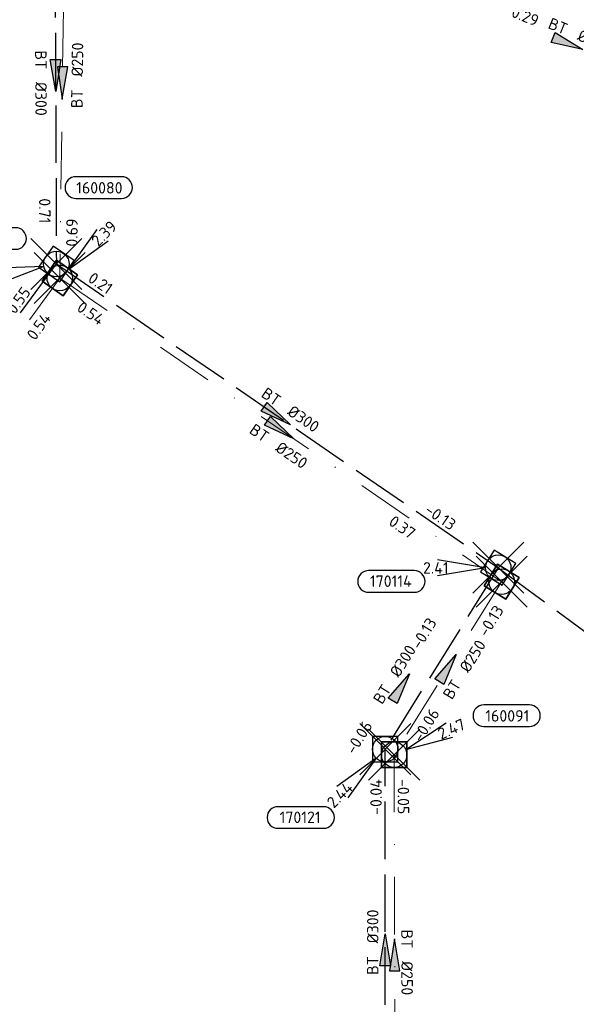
# Model space of a CAD drawing. Header units: metres. Extents: x 153343 to 157271, y 461673 to 467005.
# Tile 123 of 191: x 153927 to 153992, y 466144 to 466259. Entities that reach past the tile are written whole.
import ezdxf
from ezdxf.enums import TextEntityAlignment as Align

# ---------------------------------------------------------------- set-up
doc = ezdxf.new("R2010")
doc.units = ezdxf.units.M
doc.header["$LTSCALE"] = 0.75
doc.header["$PDMODE"] = 3
doc.header["$PDSIZE"] = 3
doc.linetypes.add('RI-HWA_BETON', pattern=[11.4, 9, -2.4])
doc.linetypes.add('RI-VWA_BETON', pattern=[19, 9, -5, 0, -5])
doc.layers.get('0').update_dxf_attribs({"lineweight": 25})
doc.layers.get('defpoints').update_dxf_attribs({"lineweight": 25})
for name, color, linetype in [('B-OI-RI-HWA_PUTNUMMER-S @ 0.75', 151, 'Continuous'), ('B-OI-RI-HWA_TRANSPORTLEIDING_BETON_300-G', 151, 'RI-HWA_BETON'), ('B-OI-RI-VWA_PUTNUMMER-S @ 0.75', 33, 'Continuous')]:
    doc.layers.add(name, color=color, linetype=linetype)
for name, color, linetype, lineweight in [('B-OI-RI-HWA_RIOOLPUT_INSPECTIEPUT-S', 151, 'Continuous', 25), ('B-OI-RI-HWA_STROOMRICHTING-S @ 0.75', 151, 'Continuous', 25), ('B-OI-RI-VWA_RIOOLPUT_INSPECTIEPUT_BETON-S', 33, 'Continuous', 25), ('B-OI-RI-VWA_STROOMRICHTING-S @ 0.75', 33, 'Continuous', 25), ('B-OI-RI-VWA_TRANSPORTLEIDING_BETON_250-G', 33, 'RI-VWA_BETON', 18)]:
    doc.layers.add(name, color=color, linetype=linetype, lineweight=lineweight)
doc.layers.add('inspectieput', color=7, linetype='Continuous', plot=False)
doc.styles.add('NLCS-ISO', font='isocpeur.ttf')

# ---------------------------------------------------------------- blocks, each defined once
blk = doc.blocks.new('*U59')
at = {"ltscale": 0.1}
blk.add_hatch(color=256, dxfattribs=at).paths.add_polyline_path([(2.5, 0), (-2.5, -0.83), (-2.5, 0.83)])
at = {"ltscale": 0.1, "flags": 128}
blk.add_lwpolyline([(2.5, 0), (-2.5, -0.83), (-2.5, 0.83)], close=True, dxfattribs=at)
at = {"ltscale": 0.1, "style": 'NLCS-ISO'}
for tag, p in [('BOBL', (-22.07, 0)), ('MAT', (-1, 0.5))]:
    blk.add_attdef(tag, text='', height=1.8, dxfattribs=at).set_placement(p, align=Align.BOTTOM_RIGHT)
for tag, p in [('DIA', (1, 0.5)), ('BOBR', (21.12, -0.01))]:
    blk.add_attdef(tag, text='', height=1.8, dxfattribs=at).set_placement(p, align=Align.BOTTOM_LEFT)
at = {"layer": 'defpoints', "ltscale": 0.1, "style": 'NLCS-ISO', "flags": 1}
blk.add_attdef('JVA', text='', height=1.8, dxfattribs=at).set_placement((0, -1), align=Align.TOP_CENTER)
blk = doc.blocks.new('*U62')
at = {"ltscale": 0.1}
blk.add_hatch(color=256, dxfattribs=at).paths.add_polyline_path([(2.5, 0), (-2.5, -0.83), (-2.5, 0.83)])
at = {"ltscale": 0.1, "flags": 128}
blk.add_lwpolyline([(2.5, 0), (-2.5, -0.83), (-2.5, 0.83)], close=True, dxfattribs=at)
at = {"ltscale": 0.1, "style": 'NLCS-ISO'}
for tag, p in [('BOBL', (-7.4, 0)), ('MAT', (-1, 0.5))]:
    blk.add_attdef(tag, text='', height=1.8, dxfattribs=at).set_placement(p, align=Align.BOTTOM_RIGHT)
for tag, p in [('DIA', (1, 0.5)), ('BOBR', (6.46, 0))]:
    blk.add_attdef(tag, text='', height=1.8, dxfattribs=at).set_placement(p, align=Align.BOTTOM_LEFT)
at = {"layer": 'defpoints', "ltscale": 0.1, "style": 'NLCS-ISO', "flags": 1}
blk.add_attdef('JVA', text='', height=1.8, dxfattribs=at).set_placement((0, -1), align=Align.TOP_CENTER)
blk = doc.blocks.new('*U63')
at = {"ltscale": 0.1}
blk.add_hatch(color=256, dxfattribs=at).paths.add_polyline_path([(2.5, 0), (-2.5, -0.83), (-2.5, 0.83)])
at = {"ltscale": 0.1, "flags": 128}
blk.add_lwpolyline([(2.5, 0), (-2.5, -0.83), (-2.5, 0.83)], close=True, dxfattribs=at)
at = {"ltscale": 0.1, "style": 'NLCS-ISO'}
for tag, p in [('BOBL', (-32.66, 0)), ('MAT', (-1, 0.5))]:
    blk.add_attdef(tag, text='', height=1.8, dxfattribs=at).set_placement(p, align=Align.BOTTOM_RIGHT)
for tag, p in [('DIA', (1, 0.5)), ('BOBR', (27.45, -0.01))]:
    blk.add_attdef(tag, text='', height=1.8, dxfattribs=at).set_placement(p, align=Align.BOTTOM_LEFT)
at = {"layer": 'defpoints', "ltscale": 0.1, "style": 'NLCS-ISO', "flags": 1}
blk.add_attdef('JVA', text='', height=1.8, dxfattribs=at).set_placement((0, -1), align=Align.TOP_CENTER)
blk = doc.blocks.new('*U64')
at = {"ltscale": 0.1}
blk.add_hatch(color=256, dxfattribs=at).paths.add_polyline_path([(2.5, 0), (-2.5, -0.83), (-2.5, 0.83)])
at = {"ltscale": 0.1, "flags": 128}
blk.add_lwpolyline([(2.5, 0), (-2.5, -0.83), (-2.5, 0.83)], close=True, dxfattribs=at)
at = {"ltscale": 0.1, "style": 'NLCS-ISO'}
for tag, p in [('BOBL', (-23.92, 0)), ('MAT', (-1, 0.5))]:
    blk.add_attdef(tag, text='', height=1.8, dxfattribs=at).set_placement(p, align=Align.BOTTOM_RIGHT)
for tag, p in [('DIA', (1, 0.5)), ('BOBR', (22.97, -0.01))]:
    blk.add_attdef(tag, text='', height=1.8, dxfattribs=at).set_placement(p, align=Align.BOTTOM_LEFT)
at = {"layer": 'defpoints', "ltscale": 0.1, "style": 'NLCS-ISO', "flags": 1}
blk.add_attdef('JVA', text='', height=1.8, dxfattribs=at).set_placement((0, -1), align=Align.TOP_CENTER)
blk = doc.blocks.new('*U198')
at = {"ltscale": 0.1}
blk.add_hatch(color=256, dxfattribs=at).paths.add_polyline_path([(2.5, 0), (-2.5, -0.83), (-2.5, 0.83)])
at = {"ltscale": 0.1, "flags": 128}
blk.add_lwpolyline([(2.5, 0), (-2.5, -0.83), (-2.5, 0.83)], close=True, dxfattribs=at)
at = {"ltscale": 0.1, "style": 'NLCS-ISO'}
for tag, p in [('BOBL', (-20.17, -3.24)), ('MAT', (-1, -3.74))]:
    blk.add_attdef(tag, text='', height=1.8, dxfattribs=at).set_placement(p, align=Align.BOTTOM_RIGHT)
for tag, p in [('DIA', (1, -3.74)), ('BOBR', (19.22, -3.23))]:
    blk.add_attdef(tag, text='', height=1.8, dxfattribs=at).set_placement(p, align=Align.BOTTOM_LEFT)
at = {"layer": 'defpoints', "ltscale": 0.1, "style": 'NLCS-ISO', "flags": 1}
blk.add_attdef('JVA', text='', height=1.8, dxfattribs=at).set_placement((0, -1), align=Align.TOP_CENTER)
blk = doc.blocks.new('*U66')
at = {"ltscale": 0.1}
blk.add_hatch(color=256, dxfattribs=at).paths.add_polyline_path([(2.5, 0), (-2.5, -0.83), (-2.5, 0.83)])
at = {"ltscale": 0.1, "flags": 128}
blk.add_lwpolyline([(2.5, 0), (-2.5, -0.83), (-2.5, 0.83)], close=True, dxfattribs=at)
at = {"ltscale": 0.1, "style": 'NLCS-ISO'}
for tag, p in [('BOBL', (-5.66, 0)), ('MAT', (-1, 0.5))]:
    blk.add_attdef(tag, text='', height=1.8, dxfattribs=at).set_placement(p, align=Align.BOTTOM_RIGHT)
for tag, p in [('DIA', (1, 0.5)), ('BOBR', (7.22, 0))]:
    blk.add_attdef(tag, text='', height=1.8, dxfattribs=at).set_placement(p, align=Align.BOTTOM_LEFT)
at = {"layer": 'defpoints', "ltscale": 0.1, "style": 'NLCS-ISO', "flags": 1}
blk.add_attdef('JVA', text='', height=1.8, dxfattribs=at).set_placement((0, -1), align=Align.TOP_CENTER)
blk = doc.blocks.new('*U2349')
at = {"ltscale": 0.1}
blk.add_hatch(color=256, dxfattribs=at).paths.add_polyline_path([(-2.5, 0), (2.5, -0.83), (2.5, 0.83)])
at = {"ltscale": 0.1, "flags": 128}
blk.add_lwpolyline([(-2.5, 0), (2.5, -0.83), (2.5, 0.83)], close=True, dxfattribs=at)
at = {"ltscale": 0.1, "style": 'NLCS-ISO'}
for tag, p in [('BOBL', (-22, 0)), ('MAT', (-1, 0.5))]:
    blk.add_attdef(tag, text='', height=1.8, dxfattribs=at).set_placement(p, align=Align.BOTTOM_RIGHT)
for tag, p in [('DIA', (1, 0.5)), ('BOBR', (21.05, -0.01))]:
    blk.add_attdef(tag, text='', height=1.8, dxfattribs=at).set_placement(p, align=Align.BOTTOM_LEFT)
at = {"layer": 'defpoints', "ltscale": 0.1, "style": 'NLCS-ISO', "flags": 1}
blk.add_attdef('JVA', text='', height=1.8, dxfattribs=at).set_placement((0, -1), align=Align.TOP_CENTER)
blk = doc.blocks.new('*U2353')
at = {"ltscale": 0.1}
blk.add_hatch(color=256, dxfattribs=at).paths.add_polyline_path([(2.5, 0), (-2.5, -0.83), (-2.5, 0.83)])
at = {"ltscale": 0.1, "flags": 128}
blk.add_lwpolyline([(2.5, 0), (-2.5, -0.83), (-2.5, 0.83)], close=True, dxfattribs=at)
at = {"ltscale": 0.1, "style": 'NLCS-ISO'}
for tag, p in [('BOBL', (-6.61, -3.24)), ('MAT', (-1, -3.74))]:
    blk.add_attdef(tag, text='', height=1.8, dxfattribs=at).set_placement(p, align=Align.BOTTOM_RIGHT)
for tag, p in [('DIA', (1, -3.74)), ('BOBR', (7.26, -3.25))]:
    blk.add_attdef(tag, text='', height=1.8, dxfattribs=at).set_placement(p, align=Align.BOTTOM_LEFT)
at = {"layer": 'defpoints', "ltscale": 0.1, "style": 'NLCS-ISO', "flags": 1}
blk.add_attdef('JVA', text='', height=1.8, dxfattribs=at).set_placement((0, -1), align=Align.TOP_CENTER)
blk = doc.blocks.new('*U2354')
at = {"ltscale": 0.1}
blk.add_hatch(color=256, dxfattribs=at).paths.add_polyline_path([(2.5, 0), (-2.5, -0.83), (-2.5, 0.83)])
at = {"ltscale": 0.1, "flags": 128}
blk.add_lwpolyline([(2.5, 0), (-2.5, -0.83), (-2.5, 0.83)], close=True, dxfattribs=at)
at = {"ltscale": 0.1, "style": 'NLCS-ISO'}
for tag, p in [('BOBL', (-32.65, -3.24)), ('MAT', (-1, -3.74))]:
    blk.add_attdef(tag, text='', height=1.8, dxfattribs=at).set_placement(p, align=Align.BOTTOM_RIGHT)
for tag, p in [('DIA', (1, -3.74)), ('BOBR', (22.18, -3.22))]:
    blk.add_attdef(tag, text='', height=1.8, dxfattribs=at).set_placement(p, align=Align.BOTTOM_LEFT)
at = {"layer": 'defpoints', "ltscale": 0.1, "style": 'NLCS-ISO', "flags": 1}
blk.add_attdef('JVA', text='', height=1.8, dxfattribs=at).set_placement((0, -1), align=Align.TOP_CENTER)
blk = doc.blocks.new('*U2351')
at = {"ltscale": 0.1}
blk.add_hatch(color=256, dxfattribs=at).paths.add_polyline_path([(2.5, 0), (-2.5, -0.83), (-2.5, 0.83)])
at = {"ltscale": 0.1, "flags": 128}
blk.add_lwpolyline([(2.5, 0), (-2.5, -0.83), (-2.5, 0.83)], close=True, dxfattribs=at)
at = {"ltscale": 0.1, "style": 'NLCS-ISO'}
for tag, p in [('BOBL', (-23.41, -3.24)), ('MAT', (-1, -3.74))]:
    blk.add_attdef(tag, text='', height=1.8, dxfattribs=at).set_placement(p, align=Align.BOTTOM_RIGHT)
for tag, p in [('DIA', (1, -3.74)), ('BOBR', (22.47, -3.23))]:
    blk.add_attdef(tag, text='', height=1.8, dxfattribs=at).set_placement(p, align=Align.BOTTOM_LEFT)
at = {"layer": 'defpoints', "ltscale": 0.1, "style": 'NLCS-ISO', "flags": 1}
blk.add_attdef('JVA', text='', height=1.8, dxfattribs=at).set_placement((0, -1), align=Align.TOP_CENTER)
blk = doc.blocks.new('*U2369')
at = {"ltscale": 0.1}
blk.add_hatch(color=256, dxfattribs=at).paths.add_polyline_path([(-2.5, 0), (2.5, -0.83), (2.5, 0.83)])
at = {"ltscale": 0.1, "flags": 128}
blk.add_lwpolyline([(-2.5, 0), (2.5, -0.83), (2.5, 0.83)], close=True, dxfattribs=at)
at = {"ltscale": 0.1, "style": 'NLCS-ISO'}
for tag, p in [('BOBL', (-21.24, -3.24)), ('MAT', (-1, -3.74))]:
    blk.add_attdef(tag, text='', height=1.8, dxfattribs=at).set_placement(p, align=Align.BOTTOM_RIGHT)
for tag, p in [('DIA', (1, -3.74)), ('BOBR', (20.3, -3.23))]:
    blk.add_attdef(tag, text='', height=1.8, dxfattribs=at).set_placement(p, align=Align.BOTTOM_LEFT)
at = {"layer": 'defpoints', "ltscale": 0.1, "style": 'NLCS-ISO', "flags": 1}
blk.add_attdef('JVA', text='', height=1.8, dxfattribs=at).set_placement((0, -1), align=Align.TOP_CENTER)
blk = doc.blocks.new('B-SRI-PUT_HWA-SO')
at = {"lineweight": -3, "flags": 128}
blk.add_lwpolyline([(-2, -2), (2, -2), (2, 2), (-2, 2)], close=True, dxfattribs=at)
at = {"lineweight": -3}
blk.add_circle((0, 0), 2, dxfattribs=at)
blk = doc.blocks.new('*U241')
for q in [(-7.6, -5.83), (-5.83, -7.6)]:
    blk.add_line((-1.41, -1.41), q)
blk.add_lwpolyline([(-16.81, -12.39), (-9.65, -12.39, 1), (-9.65, -9.01), (-16.81, -9.01, 1)], format="xyb", close=True)
at = {"ltscale": 0.1, "style": 'NLCS-ISO'}
blk.add_attdef('PUTHGT', text='', height=1.8, rotation=45, dxfattribs=at).set_placement((-8.44, -8.48), align=Align.MIDDLE_LEFT)
blk.add_attdef('PUTNR', text='', height=1.8, dxfattribs=at).set_placement((-13.33, -8.87), align=Align.MIDDLE_CENTER)
blk = doc.blocks.new('*U451')
for q in [(-9.5, 1.25), (-9.5, -1.25)]:
    blk.add_line((-2, 0), q)
blk.add_lwpolyline([(-20.31, -3.84), (-13.15, -3.84, 1), (-13.15, -0.45), (-20.31, -0.45, 1)], format="xyb", close=True)
at = {"ltscale": 0.1, "style": 'NLCS-ISO'}
blk.add_attdef('PUTNR', text='', height=1.8, dxfattribs=at).set_placement((-16.83, -0.31), align=Align.MIDDLE_CENTER)
blk.add_attdef('PUTHGT', text='', height=1.8, rotation=360, dxfattribs=at).set_placement((-11.97, -0.03), align=Align.MIDDLE_LEFT)
blk = doc.blocks.new('*U471')
for q in [(-9.56, -0.65), (-9.07, -3.1)]:
    blk.add_line((-1.96, -0.39), q)
blk.add_lwpolyline([(-13.54, 2.29), (-6.38, 2.29, 1), (-6.38, 5.67), (-13.54, 5.67, 1)], format="xyb", close=True)
at = {"ltscale": 0.1, "style": 'NLCS-ISO'}
blk.add_attdef('PUTNR', text='', height=1.8, dxfattribs=at).set_placement((-10.07, 5.81), align=Align.MIDDLE_CENTER)
blk.add_attdef('PUTHGT', text='', height=1.8, rotation=11.3854, dxfattribs=at).set_placement((-11.73, -2.39), align=Align.MIDDLE_LEFT)
blk = doc.blocks.new('*U513')
for q in [(8.17, 5), (9.19, 2.72)]:
    blk.add_line((1.83, 0.81), q)
blk.add_lwpolyline([(21.21, 7.8), (14.05, 7.8, 1), (14.05, 4.42), (21.21, 4.42, 1)], format="xyb", close=True)
at = {"ltscale": 0.1, "style": 'NLCS-ISO'}
blk.add_attdef('PUTHGT', text='', height=1.8, rotation=23.9896, dxfattribs=at).set_placement((6.98, 3.13), align=Align.MIDDLE_LEFT)
blk.add_attdef('PUTNR', text='', height=1.8, dxfattribs=at).set_placement((17.73, 6.08), align=Align.MIDDLE_CENTER)
blk = doc.blocks.new('*U529')
for q in [(5.83, 7.6), (7.6, 5.83)]:
    blk.add_line((1.41, 1.41), q)
blk.add_lwpolyline([(9.68, 15.85), (2.52, 15.85, 1), (2.52, 12.46), (9.68, 12.46, 1)], format="xyb", close=True)
at = {"ltscale": 0.1, "style": 'NLCS-ISO'}
blk.add_attdef('PUTNR', text='', height=1.8, dxfattribs=at).set_placement((6.2, 14.12), align=Align.MIDDLE_CENTER)
blk.add_attdef('PUTHGT', text='', height=1.8, rotation=45, dxfattribs=at).set_placement((5.39, 5.43), align=Align.MIDDLE_LEFT)
blk = doc.blocks.new('B-SRI-PUT_VWA-SO')
at = {"flags": 128}
blk.add_lwpolyline([(-2, 2), (2, 2), (2, -2), (-2, -2)], close=True, dxfattribs=at)
at = {"lineweight": -3, "flags": 128}
blk.add_lwpolyline([(2, -2), (2, 2), (-2, 2), (-2, -2)], close=True, dxfattribs=at)
at = {"lineweight": -3}
blk.add_circle((0, 0), 2, dxfattribs=at)

msp = doc.modelspace()

# ---------------------------------------------------------------- linework, layer by layer
at = {"layer": 'B-OI-RI-HWA_TRANSPORTLEIDING_BETON_300-G', "transparency": 33554610}
for p, q in [((153930.92, 466274.76), (153931.11, 466230.5)), ((153901.66, 466190.24), (153931.11, 466230.5)), ((153931.11, 466230.5), (153983.03, 466194.83)), ((153983.03, 466194.83), (153969.75, 466173.52)), ((153983.03, 466194.83), (154000.98, 466181.59)), ((153969.73, 466126.41), (153969.75, 466173.52))]:
    msp.add_line(p, q, dxfattribs=at)
at = {"layer": 'B-OI-RI-VWA_TRANSPORTLEIDING_BETON_250-G', "transparency": 33554610}
for p, q in [((153932.12, 466274.72), (153931.51, 466228.85)), ((153902.66, 466189.09), (153931.51, 466228.85)), ((153931.51, 466228.85), (153983.43, 466193.19)), ((153983.43, 466193.19), (153970.8, 466172.87)), ((153970.8, 466172.87), (153970.92, 466125.87))]:
    msp.add_line(p, q, dxfattribs=at)
at = {"layer": 'inspectieput', "color": 0, "transparency": 33554610}
for p in [(153931.11, 466230.5), (153931.51, 466228.85), (153983.03, 466194.83), (153983.43, 466193.19), (153969.75, 466173.52), (153970.8, 466172.87)]:
    msp.add_point(p, dxfattribs=at)
at = {"layer": 'inspectieput'}
for p in [(153931.11, 466230.5), (153931.11, 466230.5), (153931.51, 466228.85), (153931.51, 466228.85), (153983.03, 466194.83), (153983.03, 466194.83), (153983.43, 466193.19), (153983.43, 466193.19), (153969.75, 466173.52), (153969.75, 466173.52), (153970.8, 466172.87), (153970.8, 466172.87)]:
    msp.add_point(p, dxfattribs=at)

# ---------------------------------------------------------------- block references
at = {"layer": 'B-OI-RI-HWA_PUTNUMMER-S @ 0.75', "color": 0, "transparency": 33554610}
ref = msp.add_blockref('*U471', (153931.11, 466230.5), dxfattribs=dict(at, xscale=0.75, yscale=0.75, zscale=0.75))
ref.add_attrib('PUTNR', '170113', dxfattribs={"layer": '0', "ltscale": 0.1, "height": 1.35, "style": 'NLCS-ISO'}).set_placement((153923.56, 466233.51), align=Align.MIDDLE_CENTER)
ref.add_attrib('PUTHGT', '2.41', dxfattribs={"layer": '0', "ltscale": 0.1, "height": 1.35, "rotation": 11.3854, "style": 'NLCS-ISO'}).set_placement((153922.45, 466228.73), align=Align.MIDDLE_LEFT)
ref = msp.add_blockref('*U451', (153983.03, 466194.83), dxfattribs=dict(at, xscale=0.75, yscale=0.75, zscale=0.75))
ref.add_attrib('PUTNR', '170114', dxfattribs={"layer": '0', "ltscale": 0.1, "height": 1.35, "style": 'NLCS-ISO'}).set_placement((153970.41, 466193.25), align=Align.MIDDLE_CENTER)
ref.add_attrib('PUTHGT', '2.41', dxfattribs={"layer": '0', "ltscale": 0.1, "height": 1.35, "style": 'NLCS-ISO'}).set_placement((153974.19, 466194.81), align=Align.MIDDLE_LEFT)
ref = msp.add_blockref('*U241', (153969.75, 466173.52), dxfattribs=dict(at, xscale=0.75, yscale=0.75, zscale=0.75))
ref.add_attrib('PUTNR', '170121', dxfattribs={"layer": '0', "ltscale": 0.1, "height": 1.35, "style": 'NLCS-ISO'}).set_placement((153959.75, 466165.52), align=Align.MIDDLE_CENTER)
ref.add_attrib('PUTHGT', '2.44', dxfattribs={"layer": '0', "ltscale": 0.1, "height": 1.35, "rotation": 45, "style": 'NLCS-ISO'}).set_placement((153963.23, 466166.97), align=Align.MIDDLE_LEFT)
at = {"layer": 'B-OI-RI-HWA_RIOOLPUT_INSPECTIEPUT-S', "transparency": 33554610}
for p, xscale, yscale, zscale, rotation in [((153931.11, 466230.5), 0.75, 0.75, 0.75, 325.510215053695), ((153931.11, 466230.5), 0.75, 0.75, 0.75, 325.510215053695), ((153931.11, 466230.5), 0.75, 0.75, 0.75, 325.510215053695), ((153983.03, 466194.83), 0.7500000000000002, 0.7500000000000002, 0.7500000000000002, 238.0695985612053), ((153983.03, 466194.83), 0.7500000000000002, 0.7500000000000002, 0.7500000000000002, 238.0695985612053), ((153983.03, 466194.83), 0.7500000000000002, 0.7500000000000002, 0.7500000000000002, 238.0695985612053), ((153969.75, 466173.52), 0.7499999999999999, 0.7499999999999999, 0.7499999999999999, 269.9756757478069), ((153969.75, 466173.52), 0.7499999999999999, 0.7499999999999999, 0.7499999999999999, 269.9756757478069), ((153969.75, 466173.52), 0.7499999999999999, 0.7499999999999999, 0.7499999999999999, 269.9756757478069)]:
    msp.add_blockref('B-SRI-PUT_HWA-SO', p, dxfattribs=dict(at, xscale=xscale, yscale=yscale, zscale=zscale, rotation=rotation))
at = {"layer": 'B-OI-RI-HWA_STROOMRICHTING-S @ 0.75', "color": 0, "transparency": 33554610}
for name, p, xscale, yscale, zscale, rotation, values in [('*U198', (153931.02, 466252.63), 0.75, 0.75, 0.75, 270.2459586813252, {'MAT': 'BT', 'DIA': '%%c300', 'BOBL': '0.92', 'BOBR': '0.71'}), ('*U66', (153991.23, 466256.38), 0.75, 0.75, 0.75, 337.8264180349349, {'MAT': 'BT', 'DIA': '%%c400', 'BOBL': '-0.29', 'BOBR': '-0.37'}), ('*U63', (153957.07, 466212.66), 0.75, 0.75, 0.75, 325.510215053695, {'MAT': 'BT', 'DIA': '%%c300', 'BOBL': '0.21', 'BOBR': '-0.13'}), ('*U64', (153916.39, 466210.37), 0.75, 0.75, 0.75, 53.81470597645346, {'MAT': 'BT', 'DIA': '%%c300', 'BOBL': '0.83', 'BOBR': '0.55'}), ('*U62', (153971.61, 466180.79), 0.75, 0.75, 0.75, 58.06959856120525, {'MAT': 'BT', 'DIA': '%%c300', 'BOBL': '-0.06', 'BOBR': '-0.13'}), ('*U59', (153969.74, 466149.97), 0.7499999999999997, 0.7499999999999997, 0.7499999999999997, 89.97567574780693, {'MAT': 'BT', 'DIA': '%%c300', 'BOBL': '0.24', 'BOBR': '-0.04'})]:
    msp.add_blockref(name, p, dxfattribs=dict(at, xscale=xscale, yscale=yscale, zscale=zscale, rotation=rotation)).add_auto_attribs(values)
at = {"layer": 'B-OI-RI-VWA_PUTNUMMER-S @ 0.75', "color": 0, "transparency": 33554610, "xscale": 0.75, "yscale": 0.75, "zscale": 0.75}
for name, p, values in [('*U529', (153931.51, 466228.85), {'PUTNR': '160080', 'PUTHGT': '2.39'}), ('*U513', (153970.8, 466172.87), {'PUTNR': '160091', 'PUTHGT': '2.47'})]:
    msp.add_blockref(name, p, dxfattribs=at).add_auto_attribs(values)
at = {"layer": 'B-OI-RI-VWA_RIOOLPUT_INSPECTIEPUT_BETON-S', "transparency": 33554610}
for p, xscale, yscale, zscale, rotation in [((153931.51, 466228.85), 0.7500000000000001, 0.7500000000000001, 0.7500000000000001, 325.5177126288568), ((153983.43, 466193.19), 0.7500000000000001, 0.7500000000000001, 0.7500000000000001, 238.1367707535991), ((153970.8, 466172.87), 0.7499999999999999, 0.7499999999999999, 0.7499999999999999, 270.1462867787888)]:
    msp.add_blockref('B-SRI-PUT_VWA-SO', p, dxfattribs=dict(at, xscale=xscale, yscale=yscale, zscale=zscale, rotation=rotation))
at = {"layer": 'B-OI-RI-VWA_STROOMRICHTING-S @ 0.75', "color": 0, "transparency": 33554610, "xscale": 0.75, "yscale": 0.75, "zscale": 0.75}
for name, p, rotation, values in [('*U2369', (153931.82, 466251.78), 89.23809972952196, {'MAT': 'BT', 'DIA': '%%c250', 'BOBL': '0.69', 'BOBR': '0.92'}), ('*U2354', (153957.47, 466211.02), 325.5177126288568, {'MAT': 'BT', 'DIA': '%%c250', 'BOBL': '0.54', 'BOBR': '0.37'}), ('*U2351', (153917.08, 466208.97), 54.03522524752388, {'MAT': 'BT', 'DIA': '%%c250', 'BOBL': '0.87', 'BOBR': '0.54'}), ('*U2353', (153977.11, 466183.03), 58.13677075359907, {'MAT': 'BT', 'DIA': '%%c250', 'BOBL': '-0.06', 'BOBR': '-0.13'}), ('*U2349', (153970.86, 466149.37), 270.1462867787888, {'MAT': 'BT', 'DIA': '%%c250', 'BOBL': '-0.05', 'BOBR': '0.12'})]:
    msp.add_blockref(name, p, dxfattribs=dict(at, rotation=rotation)).add_auto_attribs(values)

doc.saveas('drawing.dxf')
